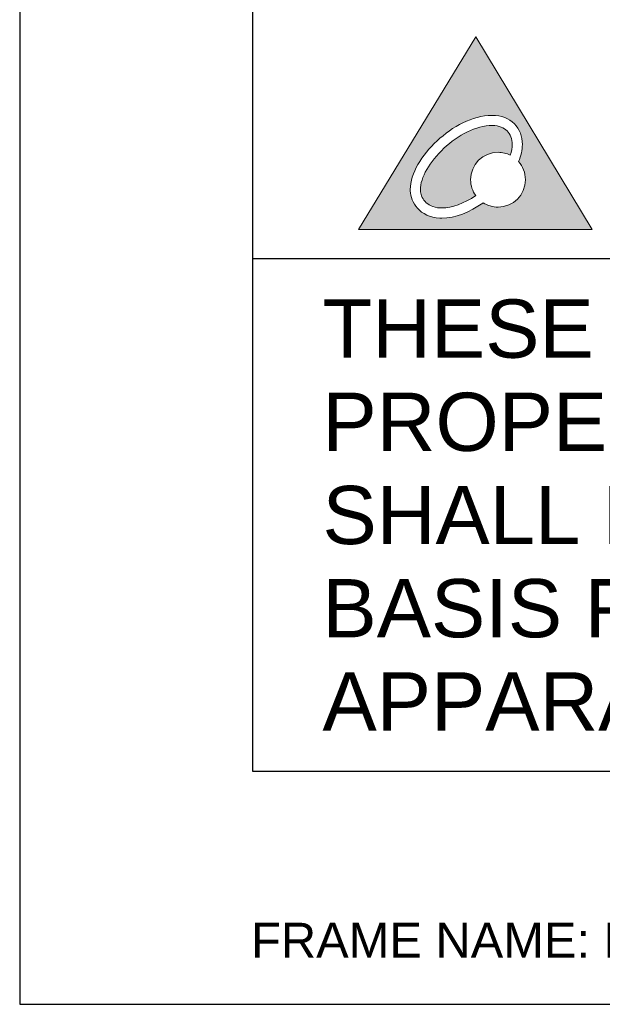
# Model space of a CAD drawing. Header units: inches. Extents: x 2700 to 4592, y -840 to -133.
# Tile 1 of 50: x 2700 to 2725, y -840 to -798. Entities that reach past the tile are written whole.
import ezdxf
from ezdxf.enums import TextEntityAlignment as Align

# ---------------------------------------------------------------- set-up
doc = ezdxf.new("R2010")
doc.units = ezdxf.units.IN
doc.header["$LTSCALE"] = 1.21
doc.header["$MEASUREMENT"] = 0
doc.layers.get('0').update_dxf_attribs({"linetype": 'CONTINUOUS'})
doc.layers.add('DIM', color=2, linetype='CONTINUOUS')
doc.layers.add('PAPER', color=7, linetype='CONTINUOUS')
doc.styles.add('ARIAL', font='arial.ttf')

# ---------------------------------------------------------------- blocks, each defined once
blk = doc.blocks.new('1212')
h = blk.add_hatch(color=256)
h.paths.add_polyline_path([(2912.212, -1077.808), (2907.184, -1086.074), (2917.216, -1086.074)])
edge = h.paths.add_edge_path(flags=16)
edge.add_spline(control_points=[(2913.171, -1085.112), (2912.938, -1085.112), (2912.721, -1085.043), (2912.538, -1084.925), (2912.533, -1084.929), (2912.529, -1084.932), (2912.524, -1084.935), (2911.955, -1085.33), (2911.336, -1085.583), (2910.761, -1085.585), (2910.731, -1085.585), (2910.7, -1085.585), (2910.671, -1085.583), (2910.244, -1085.564), (2909.919, -1085.392), (2909.713, -1085.162), (2909.506, -1084.931), (2909.412, -1084.657), (2909.402, -1084.418), (2909.401, -1084.4), (2909.4, -1084.38), (2909.4, -1084.359), (2909.408, -1083.653), (2909.89, -1082.889), (2910.551, -1082.268), (2911.214, -1081.653), (2912.069, -1081.182), (2912.908, -1081.173), (2912.911, -1081.173), (2912.915, -1081.173), (2912.921, -1081.173), (2913.311, -1081.172), (2913.643, -1081.301), (2913.871, -1081.531), (2914.1, -1081.761), (2914.215, -1082.08), (2914.214, -1082.422), (2914.214, -1082.659), (2914.16, -1082.908), (2914.054, -1083.159), (2914.236, -1083.367), (2914.347, -1083.637), (2914.347, -1083.935), (2914.347, -1084.584), (2913.821, -1085.112), (2913.171, -1085.112)], knot_values=[0, 0, 0, 0, 1, 1, 1, 2, 2, 2, 3, 3, 3, 4, 4, 4, 5, 5, 5, 6, 6, 6, 7, 7, 7, 8, 8, 8, 9, 9, 9, 10, 10, 10, 11, 11, 11, 12, 12, 12, 13, 13, 13, 14, 14, 14, 15, 15, 15, 15], degree=3, periodic=0)
h = blk.add_hatch(color=256)
h.dxf.hatch_style = 1
edge = h.paths.add_edge_path()
edge.add_spline(control_points=[(2913.561, -1081.839), (2913.423, -1081.702), (2913.219, -1081.611), (2912.921, -1081.61), (2912.921, -1081.61), (2912.912, -1081.61), (2912.912, -1081.61), (2912.242, -1081.61), (2911.453, -1082.022), (2910.849, -1082.588), (2910.239, -1083.149), (2909.83, -1083.867), (2909.838, -1084.359), (2909.838, -1084.371), (2909.838, -1084.384), (2909.838, -1084.4), (2909.843, -1084.537), (2909.905, -1084.723), (2910.037, -1084.868), (2910.17, -1085.013), (2910.369, -1085.129), (2910.692, -1085.147), (2910.715, -1085.147), (2910.738, -1085.148), (2910.761, -1085.148), (2911.185, -1085.15), (2911.716, -1084.952), (2912.213, -1084.616), (2912.076, -1084.424), (2911.994, -1084.189), (2911.994, -1083.935), (2911.994, -1083.285), (2912.521, -1082.759), (2913.171, -1082.759), (2913.359, -1082.759), (2913.535, -1082.804), (2913.693, -1082.882), (2913.75, -1082.718), (2913.777, -1082.562), (2913.777, -1082.422), (2913.776, -1082.174), (2913.697, -1081.978), (2913.561, -1081.839)], knot_values=[0, 0, 0, 0, 1, 1, 1, 2, 2, 2, 3, 3, 3, 4, 4, 4, 5, 5, 5, 6, 6, 6, 7, 7, 7, 8, 8, 8, 9, 9, 9, 10, 10, 10, 11, 11, 11, 12, 12, 12, 13, 13, 13, 14, 14, 14, 14], degree=3, periodic=0)
at = {"lineweight": 0}
blk.add_lwpolyline([(2912.212, -1077.808), (2907.184, -1086.074), (2917.216, -1086.074)], close=True, dxfattribs=at)
for points, knots in [([(2913.171, -1085.112), (2912.938, -1085.112), (2912.721, -1085.043), (2912.538, -1084.925), (2912.533, -1084.929), (2912.529, -1084.932), (2912.524, -1084.935), (2911.955, -1085.33), (2911.336, -1085.583), (2910.761, -1085.585), (2910.731, -1085.585), (2910.7, -1085.585), (2910.671, -1085.583), (2910.244, -1085.564), (2909.919, -1085.392), (2909.713, -1085.162), (2909.506, -1084.931), (2909.412, -1084.657), (2909.402, -1084.418), (2909.401, -1084.4), (2909.4, -1084.38), (2909.4, -1084.359), (2909.408, -1083.653), (2909.89, -1082.889), (2910.551, -1082.268), (2911.214, -1081.653), (2912.069, -1081.182), (2912.908, -1081.173), (2912.911, -1081.173), (2912.915, -1081.173), (2912.921, -1081.173), (2913.311, -1081.172), (2913.643, -1081.301), (2913.871, -1081.531), (2914.1, -1081.761), (2914.215, -1082.08), (2914.214, -1082.422), (2914.214, -1082.659), (2914.16, -1082.908), (2914.054, -1083.159), (2914.236, -1083.367), (2914.347, -1083.637), (2914.347, -1083.935), (2914.347, -1084.584), (2913.821, -1085.112), (2913.171, -1085.112)], [0, 0, 0, 0, 1, 1, 1, 2, 2, 2, 3, 3, 3, 4, 4, 4, 5, 5, 5, 6, 6, 6, 7, 7, 7, 8, 8, 8, 9, 9, 9, 10, 10, 10, 11, 11, 11, 12, 12, 12, 13, 13, 13, 14, 14, 14, 15, 15, 15, 15]), ([(2913.561, -1081.839), (2913.423, -1081.702), (2913.219, -1081.611), (2912.921, -1081.61), (2912.921, -1081.61), (2912.912, -1081.61), (2912.912, -1081.61), (2912.242, -1081.61), (2911.453, -1082.022), (2910.849, -1082.588), (2910.239, -1083.149), (2909.83, -1083.867), (2909.838, -1084.359), (2909.838, -1084.371), (2909.838, -1084.384), (2909.838, -1084.4), (2909.843, -1084.537), (2909.905, -1084.723), (2910.037, -1084.868), (2910.17, -1085.013), (2910.369, -1085.129), (2910.692, -1085.147), (2910.715, -1085.147), (2910.738, -1085.148), (2910.761, -1085.148), (2911.185, -1085.15), (2911.716, -1084.952), (2912.213, -1084.616), (2912.076, -1084.424), (2911.994, -1084.189), (2911.994, -1083.935), (2911.994, -1083.285), (2912.521, -1082.759), (2913.171, -1082.759), (2913.359, -1082.759), (2913.535, -1082.804), (2913.693, -1082.882), (2913.75, -1082.718), (2913.777, -1082.562), (2913.777, -1082.422), (2913.776, -1082.174), (2913.697, -1081.978), (2913.561, -1081.839)], [0, 0, 0, 0, 1, 1, 1, 2, 2, 2, 3, 3, 3, 4, 4, 4, 5, 5, 5, 6, 6, 6, 7, 7, 7, 8, 8, 8, 9, 9, 9, 10, 10, 10, 11, 11, 11, 12, 12, 12, 13, 13, 13, 14, 14, 14, 14])]:
    blk.add_open_spline(points, degree=3, knots=knots, dxfattribs=at)
at = {"layer": 'PAPER', "color": 4}
for p, q in [((2892.634, -822.326), (2892.634, -1119.326)), ((2892.634, -1119.326), (3102.634, -1119.326))]:
    blk.add_line(p, q, dxfattribs=at)
at = {"layer": 'PAPER', "color": 3}
for p, q in [((2902.634, -832.326), (2902.634, -1109.326)), ((3092.634, -1087.326), (2902.634, -1087.326)), ((2902.634, -1109.326), (3092.634, -1109.326))]:
    blk.add_line(p, q, dxfattribs=at)
at = {"layer": 'PAPER', "color": 2, "style": 'ARIAL'}
for s, p in [('THESE DRAWINGS AND SPECIFICATIONS ARE THE', (2905.634, -1090.326)), ('PROPERTY OF DELTA ELECTRONICS, INC. AND', (2905.634, -1094.326)), ('SHALL NOT BE REPRODUCED OR USED AS THE', (2905.634, -1098.326)), ('BASIS FOR THE MANUFACTURE OR SELL OF', (2905.634, -1102.326)), ('APPARATUSES OR DEVICES WITHOUT PERMISSION.', (2905.634, -1106.326))]:
    blk.add_text(s, height=2.5, dxfattribs=at).set_placement(p, align=Align.MIDDLE_LEFT)
at = {"layer": 'PAPER', "style": 'ARIAL'}
blk.add_text('FRAME NAME: DF-HTYA4V-1R01.DWG', height=1.5, dxfattribs=at).set_placement((2902.569, -1117.326))

msp = doc.modelspace()

# ---------------------------------------------------------------- block references
at = {"layer": 'DIM', "color": 6}
msp.add_blockref('1212', (-192.286, 279.274), dxfattribs=at)

doc.saveas('drawing.dxf')
